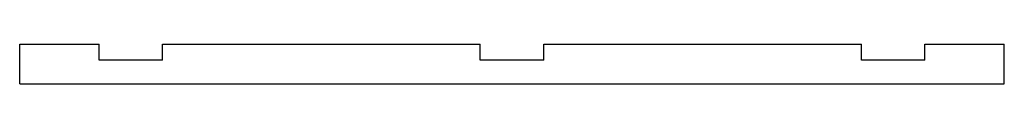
# Model space of a CAD drawing. Extents: x -98 to 98, y 37 to 44.
import ezdxf

# ---------------------------------------------------------------- set-up
doc = ezdxf.new("R2010")
doc.units = 0
doc.layers.add('VISIBLE', color=7, linetype='CONTINUOUS')

msp = doc.modelspace()

# ---------------------------------------------------------------- linework, layer by layer
at = {"layer": 'VISIBLE'}
for p, q in [((-98.425, 44.45), (-82.55, 44.45)), ((-98.425, 36.5125), (-98.425, 44.45)), ((-82.55, 41.275), (-82.55, 44.45)), ((-69.85, 44.45), (-6.35, 44.45)), ((-69.85, 41.275), (-69.85, 44.45)), ((-6.35, 41.275), (-6.35, 44.45)), ((6.35, 44.45), (69.85, 44.45)), ((6.35, 41.275), (6.35, 44.45)), ((69.85, 41.275), (69.85, 44.45)), ((82.55, 44.45), (98.425, 44.45)), ((82.55, 41.275), (82.55, 44.45)), ((98.425, 36.5125), (98.425, 44.45)), ((-69.85, 41.275), (-82.55, 41.275)), ((6.35, 41.275), (-6.35, 41.275)), ((82.55, 41.275), (69.85, 41.275)), ((-98.425, 36.5125), (98.425, 36.5125))]:
    msp.add_line(p, q, dxfattribs=at)

doc.saveas('drawing.dxf')
